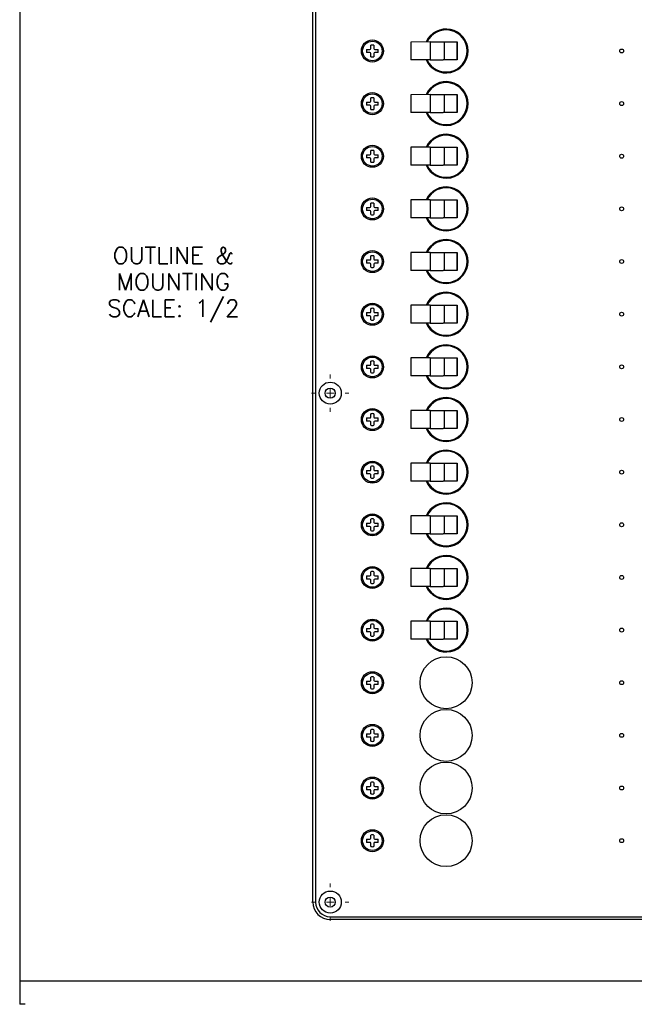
# Model space of a CAD drawing. Header units: inches. Extents: x 0 to 33.1, y 0 to 21.1.
# Tile 1 of 23: x 0 to 8.8, y 0 to 14. Entities that reach past the tile are written whole.
import ezdxf
from ezdxf.enums import TextEntityAlignment as Align

# ---------------------------------------------------------------- set-up
doc = ezdxf.new("R2010")
doc.units = ezdxf.units.IN
doc.header["$LTSCALE"] = 0.5
doc.header["$MEASUREMENT"] = 0
doc.linetypes.add('CENTER', pattern=[2, 1.25, -0.25, 0.25, -0.25])
for name, color, linetype, lineweight in [('AM_7', 4, 'CENTER', 15), ('AM_REFDIM', 4, 'Continuous', 15), ('AM_VIS', 7, 'Continuous', 30)]:
    doc.layers.add(name, color=color, linetype=linetype, lineweight=lineweight)
doc.layers.add('FORMAT', color=112, linetype='Continuous')
doc.layers.add('TEXT', color=52, linetype='Continuous')
doc.styles.get("Standard").update_dxf_attribs({"font": 'simplex.shx'})
doc.dimstyles.new('3PL NO CL', dxfattribs={"dimtxt": 0.1, "dimasz": 0.1, "dimexe": 0.0625, "dimexo": 0.125, "dimgap": 0.09, "dimtad": 0, "dimtih": 1, "dimtoh": 1, "dimdec": 3, "dimzin": 4, "dimdsep": 46, "dimtxsty": 'Standard', "dimcen": 0, "dimclrd": 256, "dimclre": 256, "dimclrt": 256, "dimadec": 0, "dimazin": 0, "dimtfac": 1, "dimtdec": 3, "dimtofl": 0, "dimtmove": 0, "dimatfit": 3, "dimfxl": 1, "dimtolj": 1, "dimtzin": 0, "dimarcsym": 0})

# ---------------------------------------------------------------- blocks, each defined once
blk = doc.blocks.new('*D10')
at = {"layer": 'AM_REFDIM', "lineweight": -2}
for p, q in [((3.51, 14.483), (4.234, 15.653)), ((3.31, 14.483), (3.51, 14.483))]:
    blk.add_line(p, q, dxfattribs=at)
at = {"layer": 'AM_REFDIM'}
blk.add_solid([(4.206, 15.67), (4.263, 15.635), (4.34, 15.823)], dxfattribs=at)
at = {"layer": 'Defpoints', "color": 0}
for p in [(4.505, 16.09), (4.34, 15.823)]:
    blk.add_point(p, dxfattribs=at)
at = {"layer": 'AM_REFDIM', "insert": (1.854, 14.483), "char_height": 0.2, "attachment_point": 5}
blk.add_mtext('\\A1;6X %%C.144\\PCSK ∅.314 X 82%%D', dxfattribs=at)

msp = doc.modelspace()

# ---------------------------------------------------------------- linework, layer by layer
at = {"layer": 'AM_7'}
for p, q in [((4.4224, 8.9171), (4.4224, 8.9731)), ((4.1554, 8.7061), (4.2114, 8.7061)), ((4.3674, 8.7061), (4.4774, 8.7061)), ((4.4224, 8.6511), (4.4224, 8.7611)), ((4.6334, 8.7061), (4.6894, 8.7061)), ((4.4224, 8.4391), (4.4224, 8.4951)), ((4.4224, 1.6671), (4.4224, 1.7231)), ((4.1554, 1.4561), (4.2114, 1.4561)), ((4.3674, 1.4561), (4.4774, 1.4561)), ((4.4224, 1.4011), (4.4224, 1.5111)), ((4.6334, 1.4561), (4.6894, 1.4561)), ((4.4224, 1.1891), (4.4224, 1.2451))]:
    msp.add_line(p, q, dxfattribs=at)
at = {"layer": 'AM_VIS', "color": 203}
for p, q in [((4.1724, 1.4561), (4.1724, 15.9561)), ((4.2147, 15.9561), (4.2147, 1.4561)), ((4.4224, 1.2484), (9.1724, 1.2484)), ((9.1724, 1.2061), (4.4224, 1.2061))]:
    msp.add_line(p, q, dxfattribs=at)
at = {"layer": 'AM_VIS', "color": 33}
for p, q in [((4.9994, 13.6146), (4.9994, 13.6614)), ((5.0454, 13.6614), (5.0454, 13.6146)), ((4.9411, 13.6031), (4.9878, 13.6031)), ((4.9878, 13.557), (4.9411, 13.557)), ((4.9994, 13.4988), (4.9994, 13.5455)), ((5.0454, 13.5455), (5.0454, 13.4988)), ((5.057, 13.6031), (5.1037, 13.6031)), ((5.1037, 13.557), (5.057, 13.557)), ((4.9994, 12.8646), (4.9994, 12.9114)), ((5.0454, 12.9114), (5.0454, 12.8646)), ((4.9411, 12.8531), (4.9878, 12.8531)), ((4.9878, 12.807), (4.9411, 12.807)), ((4.9994, 12.7488), (4.9994, 12.7955)), ((5.0454, 12.7955), (5.0454, 12.7488)), ((5.057, 12.8531), (5.1037, 12.8531)), ((5.1037, 12.807), (5.057, 12.807)), ((4.9411, 12.1031), (4.9878, 12.1031)), ((4.9994, 12.1146), (4.9994, 12.1614)), ((5.0454, 12.1614), (5.0454, 12.1146)), ((5.057, 12.1031), (5.1037, 12.1031)), ((4.9878, 12.057), (4.9411, 12.057)), ((4.9994, 11.9988), (4.9994, 12.0455)), ((5.0454, 12.0455), (5.0454, 11.9988)), ((5.1037, 12.057), (5.057, 12.057)), ((4.9994, 11.3646), (4.9994, 11.4114)), ((5.0454, 11.4114), (5.0454, 11.3646)), ((4.9411, 11.3531), (4.9878, 11.3531)), ((4.9878, 11.307), (4.9411, 11.307)), ((4.9994, 11.2488), (4.9994, 11.2955)), ((5.0454, 11.2955), (5.0454, 11.2488)), ((5.057, 11.3531), (5.1037, 11.3531)), ((5.1037, 11.307), (5.057, 11.307)), ((4.9994, 10.6146), (4.9994, 10.6614)), ((5.0454, 10.6614), (5.0454, 10.6146)), ((4.9411, 10.6031), (4.9878, 10.6031)), ((4.9878, 10.557), (4.9411, 10.557)), ((4.9994, 10.4988), (4.9994, 10.5455)), ((5.0454, 10.5455), (5.0454, 10.4988)), ((5.057, 10.6031), (5.1037, 10.6031)), ((5.1037, 10.557), (5.057, 10.557)), ((4.9411, 9.8531), (4.9878, 9.8531)), ((4.9994, 9.8646), (4.9994, 9.9114)), ((5.0454, 9.9114), (5.0454, 9.8646)), ((5.057, 9.8531), (5.1037, 9.8531)), ((4.9878, 9.807), (4.9411, 9.807)), ((4.9994, 9.7488), (4.9994, 9.7955)), ((5.0454, 9.7955), (5.0454, 9.7488)), ((5.1037, 9.807), (5.057, 9.807)), ((4.9994, 9.1146), (4.9994, 9.1614)), ((5.0454, 9.1614), (5.0454, 9.1146)), ((4.9411, 9.1031), (4.9878, 9.1031)), ((4.9878, 9.057), (4.9411, 9.057)), ((4.9994, 8.9988), (4.9994, 9.0455)), ((5.0454, 9.0455), (5.0454, 8.9988)), ((5.057, 9.1031), (5.1037, 9.1031)), ((5.1037, 9.057), (5.057, 9.057)), ((4.9411, 8.3531), (4.9878, 8.3531)), ((4.9878, 8.307), (4.9411, 8.307)), ((4.9994, 8.3646), (4.9994, 8.4114)), ((4.9994, 8.2488), (4.9994, 8.2955)), ((5.0454, 8.4114), (5.0454, 8.3646)), ((5.0454, 8.2955), (5.0454, 8.2488)), ((5.057, 8.3531), (5.1037, 8.3531)), ((5.1037, 8.307), (5.057, 8.307)), ((4.9411, 7.6031), (4.9878, 7.6031)), ((4.9994, 7.6146), (4.9994, 7.6614)), ((5.0454, 7.6614), (5.0454, 7.6146)), ((5.057, 7.6031), (5.1037, 7.6031)), ((4.9878, 7.557), (4.9411, 7.557)), ((4.9994, 7.4988), (4.9994, 7.5455)), ((5.0454, 7.5455), (5.0454, 7.4988)), ((5.1037, 7.557), (5.057, 7.557)), ((4.9994, 6.8646), (4.9994, 6.9114)), ((5.0454, 6.9114), (5.0454, 6.8646)), ((4.9411, 6.8531), (4.9878, 6.8531)), ((4.9878, 6.807), (4.9411, 6.807)), ((4.9994, 6.7488), (4.9994, 6.7955)), ((5.0454, 6.7955), (5.0454, 6.7488)), ((5.057, 6.8531), (5.1037, 6.8531)), ((5.1037, 6.807), (5.057, 6.807)), ((4.9411, 6.1031), (4.9878, 6.1031)), ((4.9878, 6.057), (4.9411, 6.057)), ((4.9994, 6.1146), (4.9994, 6.1614)), ((4.9994, 5.9988), (4.9994, 6.0455)), ((5.0454, 6.1614), (5.0454, 6.1146)), ((5.0454, 6.0455), (5.0454, 5.9988)), ((5.057, 6.1031), (5.1037, 6.1031)), ((5.1037, 6.057), (5.057, 6.057)), ((4.9411, 5.3531), (4.9878, 5.3531)), ((4.9994, 5.3646), (4.9994, 5.4114)), ((5.0454, 5.4114), (5.0454, 5.3646)), ((5.057, 5.3531), (5.1037, 5.3531)), ((4.9878, 5.307), (4.9411, 5.307)), ((4.9994, 5.2488), (4.9994, 5.2955)), ((5.0454, 5.2955), (5.0454, 5.2488)), ((5.1037, 5.307), (5.057, 5.307)), ((4.9994, 4.6146), (4.9994, 4.6614)), ((5.0454, 4.6614), (5.0454, 4.6146)), ((4.9411, 4.6031), (4.9878, 4.6031)), ((4.9878, 4.557), (4.9411, 4.557)), ((4.9994, 4.4988), (4.9994, 4.5455)), ((5.0454, 4.5455), (5.0454, 4.4988)), ((5.057, 4.6031), (5.1037, 4.6031)), ((5.1037, 4.557), (5.057, 4.557)), ((4.9411, 3.8531), (4.9878, 3.8531)), ((4.9878, 3.807), (4.9411, 3.807)), ((4.9994, 3.8646), (4.9994, 3.9114)), ((4.9994, 3.7488), (4.9994, 3.7955)), ((5.0454, 3.9114), (5.0454, 3.8646)), ((5.0454, 3.7955), (5.0454, 3.7488)), ((5.057, 3.8531), (5.1037, 3.8531)), ((5.1037, 3.807), (5.057, 3.807)), ((4.9411, 3.1031), (4.9878, 3.1031)), ((4.9994, 3.1146), (4.9994, 3.1614)), ((5.0454, 3.1614), (5.0454, 3.1146)), ((5.057, 3.1031), (5.1037, 3.1031)), ((4.9878, 3.057), (4.9411, 3.057)), ((4.9994, 2.9988), (4.9994, 3.0455)), ((5.0454, 3.0455), (5.0454, 2.9988)), ((5.1037, 3.057), (5.057, 3.057)), ((4.9994, 2.3646), (4.9994, 2.4114)), ((5.0454, 2.4114), (5.0454, 2.3646)), ((4.9411, 2.3531), (4.9878, 2.3531)), ((4.9878, 2.307), (4.9411, 2.307)), ((4.9994, 2.2488), (4.9994, 2.2955)), ((5.0454, 2.2955), (5.0454, 2.2488)), ((5.057, 2.3531), (5.1037, 2.3531)), ((5.1037, 2.307), (5.057, 2.307))]:
    msp.add_line(p, q, dxfattribs=at)
at = {"layer": 'AM_VIS', "color": 133}
for p, q in [((5.8471, 13.7084), (5.5723, 13.7081)), ((5.5723, 13.7081), (5.5725, 13.4531)), ((5.8471, 13.7084), (5.93, 13.7085)), ((5.8471, 13.7084), (5.8473, 13.4534)), ((5.93, 13.7085), (6.0327, 13.7085)), ((6.0327, 13.7085), (6.2319, 13.7087)), ((6.0447, 13.7086), (6.045, 13.4536)), ((6.2259, 13.7087), (6.2261, 13.4537)), ((6.2319, 13.7087), (6.2321, 13.4537)), ((5.8473, 13.4534), (5.5725, 13.4531)), ((5.8473, 13.4534), (5.9303, 13.4535)), ((5.9303, 13.4535), (6.0329, 13.4535)), ((6.2321, 13.4537), (6.0329, 13.4535)), ((5.8471, 12.9584), (5.5723, 12.9581)), ((5.5723, 12.9581), (5.5725, 12.7031)), ((5.8471, 12.9584), (5.93, 12.9585)), ((5.8471, 12.9584), (5.8473, 12.7034)), ((5.93, 12.9585), (6.0327, 12.9585)), ((6.0327, 12.9585), (6.2319, 12.9587)), ((6.0447, 12.9586), (6.045, 12.7036)), ((6.2259, 12.9587), (6.2261, 12.7037)), ((6.2319, 12.9587), (6.2321, 12.7037)), ((5.8473, 12.7034), (5.5725, 12.7031)), ((5.8473, 12.7034), (5.9303, 12.7035)), ((5.9303, 12.7035), (6.0329, 12.7035)), ((6.2321, 12.7037), (6.0329, 12.7035))]:
    msp.add_line(p, q, dxfattribs=at)
at = {"layer": 'AM_VIS', "color": 171}
for p, q in [((5.8471, 12.2084), (5.5723, 12.2081)), ((5.5723, 12.2081), (5.5725, 11.9531)), ((5.8471, 12.2084), (5.93, 12.2085)), ((5.8471, 12.2084), (5.8473, 11.9534)), ((5.93, 12.2085), (6.0327, 12.2085)), ((6.0327, 12.2085), (6.2319, 12.2087)), ((6.0447, 12.2086), (6.045, 11.9536)), ((6.2259, 12.2087), (6.2261, 11.9537)), ((6.2319, 12.2087), (6.2321, 11.9537)), ((5.8473, 11.9534), (5.5725, 11.9531)), ((5.8473, 11.9534), (5.9303, 11.9535)), ((5.9303, 11.9535), (6.0329, 11.9535)), ((6.2321, 11.9537), (6.0329, 11.9535)), ((5.8471, 11.4584), (5.5723, 11.4581)), ((5.5723, 11.4581), (5.5725, 11.2031)), ((5.8471, 11.4584), (5.93, 11.4585)), ((5.8471, 11.4584), (5.8473, 11.2034)), ((5.93, 11.4585), (6.0327, 11.4585)), ((6.0327, 11.4585), (6.2319, 11.4587)), ((6.0447, 11.4586), (6.045, 11.2036)), ((6.2259, 11.4587), (6.2261, 11.2037)), ((6.2319, 11.4587), (6.2321, 11.2037)), ((5.8473, 11.2034), (5.5725, 11.2031)), ((5.8473, 11.2034), (5.9303, 11.2035)), ((5.9303, 11.2035), (6.0329, 11.2035)), ((6.2321, 11.2037), (6.0329, 11.2035)), ((5.8471, 10.7084), (5.5723, 10.7081)), ((5.5723, 10.7081), (5.5725, 10.4531)), ((5.8471, 10.7084), (5.93, 10.7085)), ((5.8471, 10.7084), (5.8473, 10.4534)), ((5.93, 10.7085), (6.0327, 10.7085)), ((6.0327, 10.7085), (6.2319, 10.7087)), ((6.0447, 10.7086), (6.045, 10.4536)), ((6.2259, 10.7087), (6.2261, 10.4537)), ((6.2319, 10.7087), (6.2321, 10.4537)), ((5.8473, 10.4534), (5.5725, 10.4531)), ((5.8473, 10.4534), (5.9303, 10.4535)), ((5.9303, 10.4535), (6.0329, 10.4535)), ((6.2321, 10.4537), (6.0329, 10.4535))]:
    msp.add_line(p, q, dxfattribs=at)
at = {"layer": 'AM_VIS', "color": 181}
for p, q in [((6.0327, 9.9585), (6.2319, 9.9587)), ((6.2259, 9.9587), (6.2261, 9.7037)), ((6.2319, 9.9587), (6.2321, 9.7037)), ((5.8471, 9.9584), (5.5723, 9.9581)), ((5.5723, 9.9581), (5.5725, 9.7031)), ((5.8471, 9.9584), (5.93, 9.9585)), ((5.8471, 9.9584), (5.8473, 9.7034)), ((5.93, 9.9585), (6.0327, 9.9585)), ((6.0447, 9.9586), (6.045, 9.7036)), ((5.8473, 9.7034), (5.5725, 9.7031)), ((5.8473, 9.7034), (5.9303, 9.7035)), ((5.9303, 9.7035), (6.0329, 9.7035)), ((6.2321, 9.7037), (6.0329, 9.7035)), ((5.8471, 9.2084), (5.5723, 9.2081)), ((5.5723, 9.2081), (5.5725, 8.9531)), ((5.8471, 9.2084), (5.93, 9.2085)), ((5.8471, 9.2084), (5.8473, 8.9534)), ((5.93, 9.2085), (6.0327, 9.2085)), ((6.0327, 9.2085), (6.2319, 9.2087)), ((6.0447, 9.2086), (6.045, 8.9536)), ((6.2259, 9.2087), (6.2261, 8.9537)), ((6.2319, 9.2087), (6.2321, 8.9537)), ((5.8473, 8.9534), (5.5725, 8.9531)), ((5.8473, 8.9534), (5.9303, 8.9535)), ((5.9303, 8.9535), (6.0329, 8.9535)), ((6.2321, 8.9537), (6.0329, 8.9535)), ((5.8472, 8.4576), (5.5724, 8.4576)), ((5.5724, 8.4576), (5.5724, 8.2026)), ((5.8472, 8.4576), (5.8472, 8.2026)), ((5.8472, 8.4576), (5.9301, 8.4576)), ((5.9301, 8.4576), (6.0328, 8.4576)), ((6.0328, 8.4576), (6.232, 8.4576)), ((6.0449, 8.4576), (6.0449, 8.2026)), ((6.226, 8.4576), (6.226, 8.2026)), ((6.232, 8.4576), (6.232, 8.2026)), ((5.8472, 8.2026), (5.5724, 8.2026)), ((5.8472, 8.2026), (5.9301, 8.2026)), ((5.9301, 8.2026), (6.0328, 8.2026)), ((6.232, 8.2026), (6.0328, 8.2026)), ((5.8471, 7.7084), (5.5723, 7.7081)), ((5.5723, 7.7081), (5.5725, 7.4531)), ((5.8471, 7.7084), (5.93, 7.7085)), ((5.8471, 7.7084), (5.8473, 7.4534)), ((5.93, 7.7085), (6.0327, 7.7085)), ((6.0327, 7.7085), (6.2319, 7.7087)), ((6.0447, 7.7086), (6.045, 7.4536)), ((6.2259, 7.7087), (6.2261, 7.4537)), ((6.2319, 7.7087), (6.2321, 7.4537)), ((5.8473, 7.4534), (5.5725, 7.4531)), ((5.8473, 7.4534), (5.9303, 7.4535)), ((5.9303, 7.4535), (6.0329, 7.4535)), ((6.2321, 7.4537), (6.0329, 7.4535)), ((5.8471, 6.9584), (5.5723, 6.9581)), ((5.5723, 6.9581), (5.5725, 6.7031)), ((5.8471, 6.9584), (5.93, 6.9585)), ((5.8471, 6.9584), (5.8473, 6.7034)), ((5.93, 6.9585), (6.0327, 6.9585)), ((6.0327, 6.9585), (6.2319, 6.9587)), ((6.0447, 6.9586), (6.045, 6.7036)), ((6.2259, 6.9587), (6.2261, 6.7037)), ((6.2319, 6.9587), (6.2321, 6.7037)), ((5.8473, 6.7034), (5.5725, 6.7031)), ((5.8473, 6.7034), (5.9303, 6.7035)), ((5.9303, 6.7035), (6.0329, 6.7035)), ((6.2321, 6.7037), (6.0329, 6.7035))]:
    msp.add_line(p, q, dxfattribs=at)
at = {"layer": 'AM_VIS', "color": 201}
for p, q in [((5.8471, 6.2084), (5.5723, 6.2081)), ((5.5723, 6.2081), (5.5725, 5.9531)), ((5.8471, 6.2084), (5.93, 6.2085)), ((5.8471, 6.2084), (5.8473, 5.9534)), ((5.93, 6.2085), (6.0327, 6.2085)), ((6.0327, 6.2085), (6.2319, 6.2087)), ((6.0447, 6.2086), (6.045, 5.9536)), ((6.2259, 6.2087), (6.2261, 5.9537)), ((6.2319, 6.2087), (6.2321, 5.9537)), ((5.8473, 5.9534), (5.5725, 5.9531)), ((5.8473, 5.9534), (5.9303, 5.9535)), ((5.9303, 5.9535), (6.0329, 5.9535)), ((6.2321, 5.9537), (6.0329, 5.9535)), ((5.8471, 5.4584), (5.5723, 5.4581)), ((5.5723, 5.4581), (5.5725, 5.2031)), ((5.8471, 5.4584), (5.93, 5.4585)), ((5.8471, 5.4584), (5.8473, 5.2034)), ((5.93, 5.4585), (6.0327, 5.4585)), ((6.0327, 5.4585), (6.2319, 5.4587)), ((6.0447, 5.4586), (6.045, 5.2036)), ((6.2259, 5.4587), (6.2261, 5.2037)), ((6.2319, 5.4587), (6.2321, 5.2037)), ((5.8473, 5.2034), (5.5725, 5.2031)), ((5.8473, 5.2034), (5.9303, 5.2035)), ((5.9303, 5.2035), (6.0329, 5.2035)), ((6.2321, 5.2037), (6.0329, 5.2035))]:
    msp.add_line(p, q, dxfattribs=at)
at = {"layer": 'AM_VIS', "color": 203}
for centre, radius in [((5.0224, 13.5801), 0.157), ((8.5724, 13.5811), 0.0275), ((5.0224, 12.8301), 0.157), ((8.5724, 12.8311), 0.0275), ((5.0224, 12.0801), 0.157), ((8.5724, 12.0811), 0.0275), ((5.0224, 11.3301), 0.157), ((8.5724, 11.3311), 0.0275), ((5.0224, 10.5801), 0.157), ((8.5724, 10.5811), 0.0275), ((5.0224, 9.8301), 0.157), ((8.5724, 9.8311), 0.0275), ((5.0224, 9.0801), 0.157), ((8.5724, 9.0811), 0.0275), ((4.4224, 8.7061), 0.157), ((4.4224, 8.7061), 0.072), ((5.0224, 8.3301), 0.157), ((8.5724, 8.3311), 0.0275), ((5.0224, 7.5801), 0.157), ((8.5724, 7.5811), 0.0275), ((5.0224, 6.8301), 0.157), ((8.5724, 6.8311), 0.0275), ((5.0224, 6.0801), 0.157), ((8.5724, 6.0811), 0.0275), ((5.0224, 5.3301), 0.157), ((8.5724, 5.3311), 0.0275), ((5.0224, 4.5801), 0.157), ((8.5724, 4.5811), 0.0275), ((5.0224, 3.8301), 0.157), ((8.5724, 3.8311), 0.0275), ((5.0224, 3.0801), 0.157), ((8.5724, 3.0811), 0.0275), ((5.0224, 2.3301), 0.157), ((8.5724, 2.3311), 0.0275), ((4.4224, 1.4561), 0.157), ((4.4224, 1.4561), 0.072)]:
    msp.add_circle(centre, radius, dxfattribs=at)
at = {"layer": 'AM_VIS', "color": 33}
for centre in [(5.0224, 13.5801), (5.0224, 12.8301), (5.0224, 12.0801), (5.0224, 11.3301), (5.0224, 10.5801), (5.0224, 9.8301), (5.0224, 9.0801), (5.0224, 8.3301), (5.0224, 7.5801), (5.0224, 6.8301), (5.0224, 6.0801), (5.0224, 5.3301), (5.0224, 4.5801), (5.0224, 3.8301), (5.0224, 3.0801), (5.0224, 2.3301)]:
    msp.add_circle(centre, 0.1395, dxfattribs=at)
at = {"layer": 'AM_VIS', "color": 150}
for centre in [(6.0724, 4.5811), (6.0724, 3.8311), (6.0724, 3.0811), (6.0724, 2.3311)]:
    msp.add_circle(centre, 0.37, dxfattribs=at)
at = {"layer": 'AM_VIS', "color": 203}
for centre, radius, start, end in [((6.0724, 13.5811), 0.3125, 204.13383, 155.97531), ((6.0724, 12.8311), 0.3125, 204.13383, 155.97531), ((6.0724, 12.0811), 0.3125, 204.13383, 155.97531), ((6.0724, 11.3311), 0.3125, 204.13383, 155.97531), ((6.0724, 10.5811), 0.3125, 204.13383, 155.97531), ((6.0724, 9.8311), 0.3125, 204.13383, 155.97531), ((6.0724, 9.0811), 0.3125, 204.13383, 155.97531), ((6.0724, 8.3311), 0.3125, 204.28024, 156.12141), ((6.0724, 7.5811), 0.3125, 204.13383, 155.97531), ((6.0724, 6.8311), 0.3125, 204.13383, 155.97531), ((6.0724, 6.0811), 0.3125, 204.13383, 155.97531), ((6.0724, 5.3311), 0.3125, 204.13383, 155.97531), ((4.4224, 1.4561), 0.25, 180, 270), ((4.4224, 1.4561), 0.2077, 180, 270)]:
    msp.add_arc(centre, radius, start, end, dxfattribs=at)
at = {"layer": 'AM_VIS', "color": 133}
for centre in [(6.0724, 13.5811), (6.0724, 12.8311)]:
    msp.add_arc(centre, 0.3, 205.20523, 154.9039, dxfattribs=at)
at = {"layer": 'AM_VIS', "color": 33}
for centre, radius, start, end in [((4.9878, 13.6146), 0.0115, 270, 0), ((5.0224, 13.5801), 0.0845, 74.17338, 105.82662), ((5.057, 13.6146), 0.0115, 180, 270), ((5.0224, 13.5801), 0.0845, 164.17338, 195.82662), ((4.9878, 13.5455), 0.0115, 0, 90), ((5.0224, 13.5801), 0.0845, 254.17338, 285.82662), ((5.057, 13.5455), 0.0115, 90, 180), ((5.0224, 13.5801), 0.0845, 344.17338, 15.82662), ((5.0224, 12.8301), 0.0845, 74.17338, 105.82662), ((5.0224, 12.8301), 0.0845, 164.17338, 195.82662), ((4.9878, 12.8646), 0.0115, 270, 0), ((4.9878, 12.7955), 0.0115, 0, 90), ((5.057, 12.8646), 0.0115, 180, 270), ((5.057, 12.7955), 0.0115, 90, 180), ((5.0224, 12.8301), 0.0845, 344.17338, 15.82662), ((5.0224, 12.8301), 0.0845, 254.17338, 285.82662), ((5.0224, 12.0801), 0.0845, 164.17338, 195.82662), ((4.9878, 12.1146), 0.0115, 270, 0), ((5.0224, 12.0801), 0.0845, 74.17338, 105.82662), ((5.057, 12.1146), 0.0115, 180, 270), ((5.0224, 12.0801), 0.0845, 344.17338, 15.82662), ((4.9878, 12.0455), 0.0115, 0, 90), ((5.0224, 12.0801), 0.0845, 254.17338, 285.82662), ((5.057, 12.0455), 0.0115, 90, 180), ((4.9878, 11.3646), 0.0115, 270, 0), ((5.0224, 11.3301), 0.0845, 74.17338, 105.82662), ((5.057, 11.3646), 0.0115, 180, 270), ((5.0224, 11.3301), 0.0845, 164.17338, 195.82662), ((4.9878, 11.2955), 0.0115, 0, 90), ((5.0224, 11.3301), 0.0845, 254.17338, 285.82662), ((5.057, 11.2955), 0.0115, 90, 180), ((5.0224, 11.3301), 0.0845, 344.17338, 15.82662), ((5.0224, 10.5801), 0.0845, 74.17338, 105.82662), ((5.0224, 10.5801), 0.0845, 164.17338, 195.82662), ((4.9878, 10.6146), 0.0115, 270, 0), ((4.9878, 10.5455), 0.0115, 0, 90), ((5.057, 10.6146), 0.0115, 180, 270), ((5.057, 10.5455), 0.0115, 90, 180), ((5.0224, 10.5801), 0.0845, 344.17338, 15.82662), ((5.0224, 10.5801), 0.0845, 254.17338, 285.82662), ((5.0224, 9.8301), 0.0845, 164.17338, 195.82662), ((4.9878, 9.8646), 0.0115, 270, 0), ((5.0224, 9.8301), 0.0845, 74.17338, 105.82662), ((5.057, 9.8646), 0.0115, 180, 270), ((5.0224, 9.8301), 0.0845, 344.17338, 15.82662), ((4.9878, 9.7955), 0.0115, 0, 90), ((5.0224, 9.8301), 0.0845, 254.17338, 285.82662), ((5.057, 9.7955), 0.0115, 90, 180), ((5.0224, 9.0801), 0.0845, 74.17338, 105.82662), ((5.0224, 9.0801), 0.0845, 164.17338, 195.82662), ((4.9878, 9.1146), 0.0115, 270, 0), ((4.9878, 9.0455), 0.0115, 0, 90), ((5.0224, 9.0801), 0.0845, 254.17338, 285.82662), ((5.057, 9.1146), 0.0115, 180, 270), ((5.057, 9.0455), 0.0115, 90, 180), ((5.0224, 9.0801), 0.0845, 344.17338, 15.82662), ((5.0224, 8.3301), 0.0845, 164.17338, 195.82662), ((4.9878, 8.3646), 0.0115, 270, 0), ((4.9878, 8.2955), 0.0115, 0, 90), ((5.0224, 8.3301), 0.0845, 74.17338, 105.82662), ((5.057, 8.3646), 0.0115, 180, 270), ((5.057, 8.2955), 0.0115, 90, 180), ((5.0224, 8.3301), 0.0845, 344.17338, 15.82662), ((5.0224, 8.3301), 0.0845, 254.17338, 285.82662), ((5.0224, 7.5801), 0.0845, 164.17338, 195.82662), ((4.9878, 7.6146), 0.0115, 270, 0), ((5.0224, 7.5801), 0.0845, 74.17338, 105.82662), ((5.057, 7.6146), 0.0115, 180, 270), ((5.0224, 7.5801), 0.0845, 344.17338, 15.82662), ((4.9878, 7.5455), 0.0115, 360, 90), ((5.0224, 7.5801), 0.0845, 254.17338, 285.82662), ((5.057, 7.5455), 0.0115, 90, 180), ((5.0224, 6.8301), 0.0845, 74.17338, 105.82662), ((5.0224, 6.8301), 0.0845, 164.17338, 195.82662), ((4.9878, 6.8646), 0.0115, 270, 0), ((4.9878, 6.7955), 0.0115, 360, 90), ((5.0224, 6.8301), 0.0845, 254.17338, 285.82662), ((5.057, 6.8646), 0.0115, 180, 270), ((5.057, 6.7955), 0.0115, 90, 180), ((5.0224, 6.8301), 0.0845, 344.17338, 15.82662), ((5.0224, 6.0801), 0.0845, 164.17338, 195.82662), ((4.9878, 6.1146), 0.0115, 270, 0), ((4.9878, 6.0455), 0.0115, 360, 90), ((5.0224, 6.0801), 0.0845, 74.17338, 105.82662), ((5.057, 6.1146), 0.0115, 180, 270), ((5.057, 6.0455), 0.0115, 90, 180), ((5.0224, 6.0801), 0.0845, 344.17338, 15.82662), ((5.0224, 6.0801), 0.0845, 254.17338, 285.82662), ((5.0224, 5.3301), 0.0845, 164.17338, 195.82662), ((4.9878, 5.3646), 0.0115, 270, 0), ((5.0224, 5.3301), 0.0845, 74.17338, 105.82662), ((5.057, 5.3646), 0.0115, 180, 270), ((5.0224, 5.3301), 0.0845, 344.17338, 15.82662), ((4.9878, 5.2955), 0.0115, 360, 90), ((5.0224, 5.3301), 0.0845, 254.17338, 285.82662), ((5.057, 5.2955), 0.0115, 90, 180), ((5.0224, 4.5801), 0.0845, 74.17338, 105.82662), ((5.0224, 4.5801), 0.0845, 164.17338, 195.82662), ((4.9878, 4.6146), 0.0115, 270, 0), ((4.9878, 4.5455), 0.0115, 0, 90), ((5.0224, 4.5801), 0.0845, 254.17338, 285.82662), ((5.057, 4.6146), 0.0115, 180, 270), ((5.057, 4.5455), 0.0115, 90, 180), ((5.0224, 4.5801), 0.0845, 344.17338, 15.82662), ((5.0224, 3.8301), 0.0845, 164.17338, 195.82662), ((4.9878, 3.8646), 0.0115, 270, 0), ((4.9878, 3.7955), 0.0115, 0, 90), ((5.0224, 3.8301), 0.0845, 74.17338, 105.82662), ((5.057, 3.8646), 0.0115, 180, 270), ((5.057, 3.7955), 0.0115, 90, 180), ((5.0224, 3.8301), 0.0845, 344.17338, 15.82662), ((5.0224, 3.8301), 0.0845, 254.17338, 285.82662), ((5.0224, 3.0801), 0.0845, 164.17338, 195.82662), ((4.9878, 3.1146), 0.0115, 270, 0), ((5.0224, 3.0801), 0.0845, 74.17338, 105.82662), ((5.057, 3.1146), 0.0115, 180, 270), ((5.0224, 3.0801), 0.0845, 344.17338, 15.82662), ((4.9878, 3.0455), 0.0115, 360, 90), ((5.0224, 3.0801), 0.0845, 254.17338, 285.82662), ((5.057, 3.0455), 0.0115, 90, 180), ((5.0224, 2.3301), 0.0845, 74.17338, 105.82662), ((5.0224, 2.3301), 0.0845, 164.17338, 195.82662), ((4.9878, 2.3646), 0.0115, 270, 0), ((4.9878, 2.2955), 0.0115, 360, 90), ((5.0224, 2.3301), 0.0845, 254.17338, 285.82662), ((5.057, 2.3646), 0.0115, 180, 270), ((5.057, 2.2955), 0.0115, 90, 180), ((5.0224, 2.3301), 0.0845, 344.17338, 15.82662)]:
    msp.add_arc(centre, radius, start, end, dxfattribs=at)
at = {"layer": 'AM_VIS', "color": 171}
for centre in [(6.0724, 12.0811), (6.0724, 11.3311), (6.0724, 10.5811)]:
    msp.add_arc(centre, 0.3, 205.20523, 154.9039, dxfattribs=at)
at = {"layer": 'AM_VIS', "color": 181}
for centre, start, end in [((6.0724, 9.8311), 205.20523, 154.9039), ((6.0724, 9.0811), 205.20523, 154.9039), ((6.0724, 8.3301), 205.15066, 154.84934), ((6.0724, 7.5811), 205.20523, 154.9039), ((6.0724, 6.8311), 205.20523, 154.9039)]:
    msp.add_arc(centre, 0.3, start, end, dxfattribs=at)
at = {"layer": 'AM_VIS', "color": 201}
for centre in [(6.0724, 6.0811), (6.0724, 5.3311)]:
    msp.add_arc(centre, 0.3, 205.20523, 154.9039, dxfattribs=at)
at = {"layer": 'FORMAT'}
for p, q in [((0, 21.1432), (0, 0.33)), ((33.1056, 0.33), (0, 0.33)), ((0, 0.33), (0, 0)), ((0.0787, 0), (0, 0))]:
    msp.add_line(p, q, dxfattribs=at)

# ---------------------------------------------------------------- texts
at = {"layer": 'TEXT'}
for s, p in [('OUTLINE &', (2.1896, 10.5466)), ('MOUNTING', (2.1896, 10.171)), ('SCALE: 1/2', (2.1896, 9.7955))]:
    msp.add_text(s, height=0.24, dxfattribs=at).set_placement(p, align=Align.CENTER)

# ---------------------------------------------------------------- dimensions: what is measured, and where the dimension line sits
at = {"layer": 'AM_REFDIM'}
dim = msp.add_diameter_dim_2p(p1=(4.5051, 16.0896), p2=(4.3397, 15.8226), text='6X %%C.144\\PCSK <> X 82%%D', dimstyle='3PL NO CL', override={"dimscale": 2, "dimlfac": 1, "dimarcsym": 1}, dxfattribs=at)
dim.commit()
dim.dimension.update_dxf_attribs({"geometry": '*D10', "text_midpoint": (1.8536, 14.4828), "dimtype": 163})

doc.saveas('drawing.dxf')
